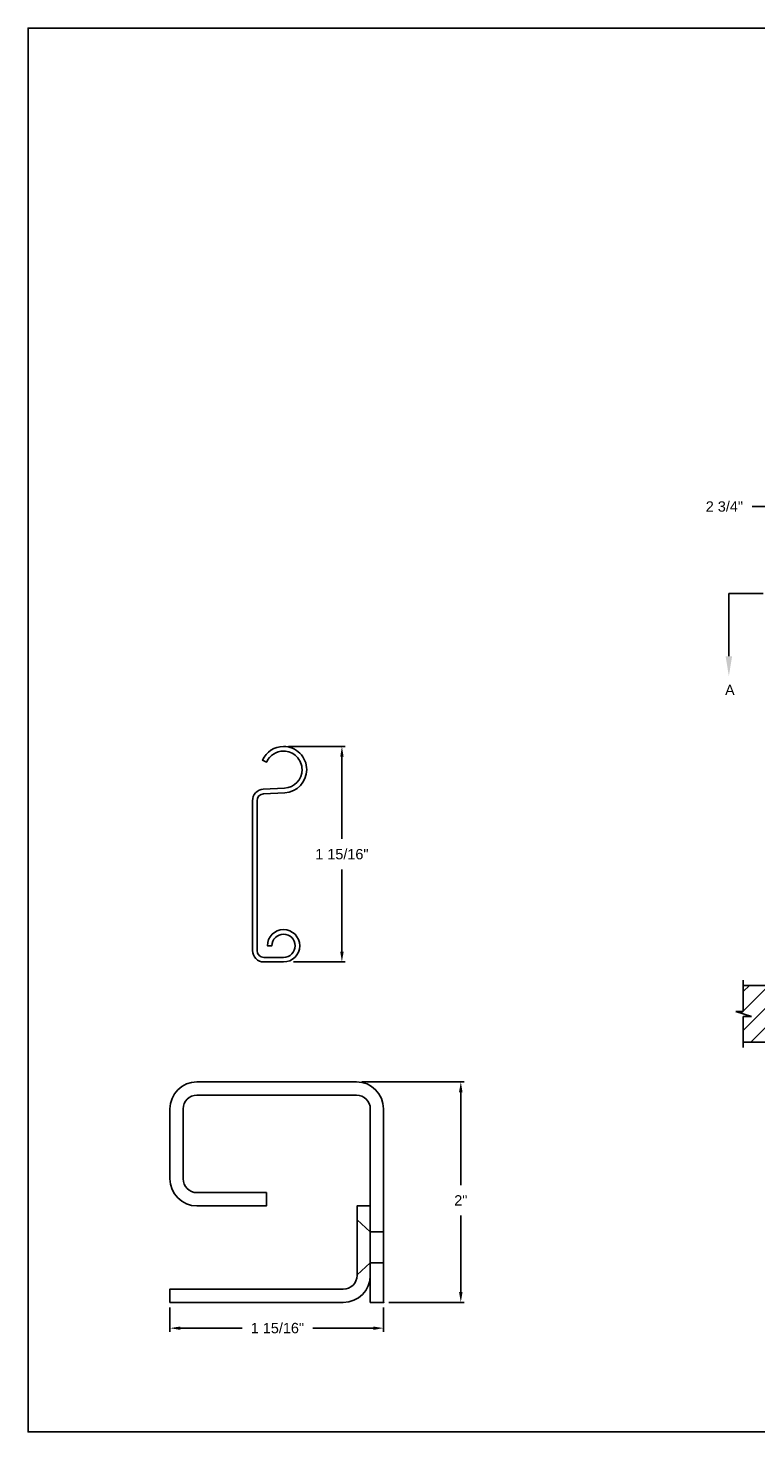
# Model space of a CAD drawing. Header units: inches. Extents: x 169.6 to 213.7, y 214.8 to 266.5.
# Tile 13 of 31: x 194.3 to 200.9, y 214.8 to 227.5. Entities that reach past the tile are written whole.
import ezdxf
from ezdxf import colors
from ezdxf.entities.mleader import LeaderData, LeaderLine
from ezdxf.math import Vec2, Vec3

# ---------------------------------------------------------------- set-up
doc = ezdxf.new("R2010")
doc.units = ezdxf.units.IN
doc.header["$LTSCALE"] = 0.25
doc.header["$MEASUREMENT"] = 0
doc.linetypes.add('CENTER', pattern=[2, 1.25, -0.25, 0.25, -0.25])
for name, color, linetype in [('ANNOTATIONS', 1, 'Continuous'), ('DETAILS', 4, 'Continuous'), ('RMX OPERATOR RH', 7, 'Continuous'), ('SECTION CUTS', 6, 'CENTER')]:
    doc.layers.add(name, color=color, linetype=linetype)
doc.styles.add('ARIAL', font='arial.ttf', dxfattribs={"height": 0.09375})
doc.styles.get("Standard").update_dxf_attribs({"font": 'romans.shx'})
doc.dimstyles.new('ARIAL', dxfattribs={"dimtxt": 0.09375, "dimasz": 0.09375, "dimexe": 0.03125, "dimexo": 0.046875, "dimgap": 0.09, "dimtad": 0, "dimtih": 1, "dimtoh": 1, "dimdec": 4, "dimzin": 0, "dimdsep": 46, "dimlunit": 4, "dimtxsty": 'ARIAL', "dimcen": 0.09, "dimadec": 0, "dimazin": 0, "dimtfac": 1, "dimtdec": 4, "dimtix": 1, "dimtofl": 0, "dimtmove": 0, "dimatfit": 3, "dimfxl": 0.18, "dimfrac": 2, "dimtolj": 1, "dimtzin": 0, "dimarcsym": 0})
doc.dimstyles.new('STANDARD$0', dxfattribs={"dimtxt": 0.09375, "dimasz": 0.09375, "dimexe": 0.03125, "dimexo": 0.046875, "dimgap": 0.09, "dimtad": 0, "dimtih": 1, "dimtoh": 1, "dimdec": 4, "dimzin": 0, "dimdsep": 46, "dimtxsty": 'ARIAL', "dimcen": 0.09, "dimadec": 0, "dimazin": 0, "dimtfac": 1, "dimtdec": 4, "dimtofl": 0, "dimtmove": 0, "dimatfit": 1, "dimfxl": 1, "dimtolj": 1, "dimtzin": 0, "dimarcsym": 0})

# ---------------------------------------------------------------- blocks, each defined once
blk = doc.blocks.new('*D45')
at = {"layer": 'ANNOTATIONS', "color": 0, "lineweight": -2, "transparency": 16777216}
for p, q in [((201.021, 223.153), (200.824, 223.153)), ((201.115, 223.2), (201.115, 223.185)), ((201.428, 223.2), (201.428, 223.185)), ((201.521, 223.153), (201.615, 223.153))]:
    blk.add_line(p, q, dxfattribs=at)
at = {"layer": 'ANNOTATIONS', "color": 0, "transparency": 16777216}
for points in [[(201.021, 223.169), (201.021, 223.138), (201.115, 223.153)], [(201.521, 223.169), (201.521, 223.138), (201.428, 223.153)]]:
    blk.add_solid(points, dxfattribs=at)
at = {"layer": 'defpoints', "color": 0, "transparency": 16777216}
for p in [(201.115, 223.153), (201.428, 223.153), (201.428, 223.153)]:
    blk.add_point(p, dxfattribs=at)
at = {"layer": 'ANNOTATIONS', "color": 0, "transparency": 16777216, "insert": (200.571, 223.153), "char_height": 0.0938, "attachment_point": 5, "style": 'ARIAL'}
blk.add_mtext('\\A1;2 3/4"', dxfattribs=at)
blk = doc.blocks.new('*D54')
at = {"layer": 'ANNOTATIONS', "color": 0, "lineweight": -2, "transparency": 16777216}
for p, q in [((195.54, 215.887), (195.54, 215.668)), ((197.478, 215.887), (197.478, 215.668)), ((195.634, 215.7), (196.194, 215.7)), ((197.384, 215.7), (196.837, 215.7))]:
    blk.add_line(p, q, dxfattribs=at)
at = {"layer": 'ANNOTATIONS', "color": 0, "transparency": 16777216}
for points in [[(195.634, 215.715), (195.634, 215.684), (195.54, 215.7)], [(197.384, 215.715), (197.384, 215.684), (197.478, 215.7)]]:
    blk.add_solid(points, dxfattribs=at)
at = {"layer": 'defpoints', "color": 0, "transparency": 16777216}
for p in [(195.54, 215.934), (197.478, 215.934), (195.54, 215.7)]:
    blk.add_point(p, dxfattribs=at)
at = {"layer": 'ANNOTATIONS', "color": 0, "transparency": 16777216, "insert": (196.515, 215.7), "char_height": 0.09375, "attachment_point": 5, "style": 'ARIAL'}
blk.add_mtext('\\A1;1 15/16"', dxfattribs=at)
blk = doc.blocks.new('*D55')
at = {"layer": 'ANNOTATIONS', "color": 0, "lineweight": -2, "transparency": 16777216}
for p, q in [((197.28, 217.934), (198.21, 217.934)), ((198.179, 217.84), (198.179, 216.996)), ((198.179, 216.028), (198.179, 216.722)), ((197.525, 215.934), (198.21, 215.934))]:
    blk.add_line(p, q, dxfattribs=at)
at = {"layer": 'ANNOTATIONS', "color": 0, "transparency": 16777216}
for points in [[(198.163, 217.84), (198.195, 217.84), (198.179, 217.934)], [(198.163, 216.028), (198.195, 216.028), (198.179, 215.934)]]:
    blk.add_solid(points, dxfattribs=at)
at = {"layer": 'defpoints', "color": 0, "transparency": 16777216}
for p in [(197.233, 217.934), (198.179, 217.934), (197.478, 215.934)]:
    blk.add_point(p, dxfattribs=at)
at = {"layer": 'ANNOTATIONS', "color": 0, "transparency": 16777216, "insert": (198.179, 216.859), "char_height": 0.0938, "attachment_point": 5, "style": 'ARIAL'}
blk.add_mtext('\\A1;2"', dxfattribs=at)
blk = doc.blocks.new('*D59')
at = {"layer": 'ANNOTATIONS', "color": 0, "lineweight": -2, "transparency": 16777216}
for p, q in [((196.617, 220.976), (197.131, 220.976)), ((197.1, 220.883), (197.1, 220.138)), ((197.1, 219.115), (197.1, 219.861)), ((196.66, 219.022), (197.131, 219.022))]:
    blk.add_line(p, q, dxfattribs=at)
at = {"layer": 'ANNOTATIONS', "color": 0, "transparency": 16777216}
for points in [[(197.085, 220.883), (197.116, 220.883), (197.1, 220.976)], [(197.085, 219.115), (197.116, 219.115), (197.1, 219.022)]]:
    blk.add_solid(points, dxfattribs=at)
at = {"layer": 'defpoints', "color": 0, "transparency": 16777216}
for p in [(196.571, 220.976), (196.613, 219.022), (197.1, 219.022)]:
    blk.add_point(p, dxfattribs=at)
at = {"layer": 'ANNOTATIONS', "color": 0, "transparency": 16777216, "insert": (197.1, 219.999), "char_height": 0.09375, "attachment_point": 5, "style": 'ARIAL'}
blk.add_mtext('\\A1;1 15/16"', dxfattribs=at)

msp = doc.modelspace()

# ---------------------------------------------------------------- hatches: boundary and pattern name
at = {"layer": 'RMX OPERATOR RH'}
h = msp.add_hatch(dxfattribs=at)
h.set_pattern_fill('ANSI31', color=256, style=0)
h.set_pattern_definition([(45, (5.639, -37.69023), (-0.08838835, 0.08838835), [])])
h.paths.add_polyline_path([(201.42768, 218.80981), (200.74018, 218.80981), (200.74018, 218.57261), (200.67608, 218.57261), (200.81815, 218.52571), (200.74018, 218.52571), (200.74018, 218.29419), (201.42768, 218.29419), (201.42768, 218.45669)])

# ---------------------------------------------------------------- linework, layer by layer
at = {"layer": 'defpoints'}
msp.add_lwpolyline([(213.72204, 214.75854), (194.25216, 214.75854), (194.25216, 227.49365), (213.72204, 227.49365)], close=True, dxfattribs=at)
at = {"layer": 'DETAILS'}
for p, q in [((196.56979, 220.97646), (196.57055, 220.97646)), ((196.56979, 220.93446), (196.57055, 220.93446)), ((195.78513, 217.93402), (197.23263, 217.93402)), ((197.23763, 216.68402), (197.35763, 216.57464)), ((197.47763, 216.57464), (197.35763, 216.57464)), ((197.23763, 216.18402), (197.35763, 216.29339)), ((197.47763, 216.29339), (197.35763, 216.29339))]:
    msp.add_line(p, q, dxfattribs=at)
msp.add_lwpolyline([(196.78056, 220.76646, -0.39895955), (196.58155, 220.55675), (196.3893, 220.54667, 0.39895955), (196.33055, 220.48476), (196.33055, 219.12565, 0.41421356), (196.39255, 219.06365), (196.57055, 219.06365, 2.41421356), (196.46555, 219.16865), (196.42355, 219.16865, -2.41421356), (196.57055, 219.02165), (196.39255, 219.02165, -0.41421356), (196.28855, 219.12565), (196.28855, 220.48476, -0.39895955), (196.38711, 220.58862), (196.57935, 220.59869, 0.39895955), (196.73856, 220.76646, 0.41491795), (196.57016, 220.93446, 0.29455643), (196.41737, 220.83642), (196.41706, 220.83573), (196.37884, 220.85315), (196.37915, 220.85384, -0.29428604), (196.57019, 220.97646, -0.41473176)], format="xyb", close=True, dxfattribs=at)
for points in [[(197.23263, 217.93402, -0.41421356), (197.47763, 217.68902), (197.47763, 215.93402), (197.35763, 215.93402), (197.35763, 217.68902, 0.41421356), (197.23263, 217.81402), (195.78513, 217.81402, 0.41421356), (195.66013, 217.68902), (195.66013, 217.05402, 0.41421356), (195.78513, 216.92902), (196.41513, 216.92902), (196.41513, 216.80902), (195.78513, 216.80902, -0.41421356), (195.54013, 217.05402), (195.54013, 217.68902, -0.41421356), (195.78513, 217.93402)], [(197.35763, 216.80902), (197.23763, 216.80902), (197.23763, 216.17902, -0.41421356), (197.11263, 216.05402), (195.54013, 216.05402), (195.54013, 215.93402), (197.11263, 215.93402, 0.41421356), (197.35763, 216.17902)]]:
    msp.add_lwpolyline(points, format="xyb", dxfattribs=at)
msp.add_point((197.47763, 215.93402), dxfattribs=at)
msp.add_point((197.47763, 215.93402), dxfattribs=at)
at = {"layer": 'RMX OPERATOR RH', "linetype": 'Continuous'}
for p, q in [((200.74018, 218.57261), (200.74018, 218.85669)), ((200.81815, 218.52571), (200.67608, 218.57261)), ((200.67608, 218.57261), (200.74018, 218.57261)), ((200.74018, 218.24731), (200.74018, 218.52571)), ((200.74018, 218.52571), (200.81815, 218.52571))]:
    msp.add_line(p, q, dxfattribs=at)
at = {"layer": 'RMX OPERATOR RH'}
for p, q in [((200.74018, 218.80981), (201.42768, 218.80981)), ((200.74018, 218.29419), (201.42768, 218.29419))]:
    msp.add_line(p, q, dxfattribs=at)
at = {"layer": 'SECTION CUTS'}
msp.add_line((200.61161, 222.36455), (207.12756, 222.36455), dxfattribs=at)

# ---------------------------------------------------------------- texts
at = {"layer": 'SECTION CUTS', "style": 'ARIAL'}
msp.add_text('A', height=0.09375, dxfattribs=at).set_placement((200.57713, 221.44212))

# ---------------------------------------------------------------- dimensions: what is measured, and where the dimension line sits
at = {"layer": 'ANNOTATIONS'}
dim = msp.add_linear_dim(base=(201.42768, 223.15336), p1=(201.11518, 223.15336), p2=(201.42768, 223.15336), text='2 3/4"', dimstyle='STANDARD$0', dxfattribs=at)
dim.commit()
dim.dimension.update_dxf_attribs({"geometry": '*D45', "text_midpoint": (200.57054, 223.15336), "dimtype": 160})
dim = msp.add_linear_dim(base=(197.10013, 219.02165), p1=(196.57056, 220.97646), p2=(196.61273, 219.02165), angle=90, text='1 15/16"', dimstyle='STANDARD$0', dxfattribs=at)
dim.commit()
dim.dimension.update_dxf_attribs({"geometry": '*D59', "text_midpoint": (197.10013, 219.99906), "dimtype": 160})
for base, p2, angle, picture, middle in [((198.179, 217.93402), (197.23263, 217.93402), 90, '*D55', (198.179, 216.85942)), ((195.54013, 215.69972), (195.54013, 215.93402), 180, '*D54', (196.51506, 215.69972))]:
    dim = msp.add_linear_dim(base=base, p1=(197.47763, 215.93402), p2=p2, angle=angle, dimstyle='ARIAL', dxfattribs=at)
    dim.commit()
    dim.dimension.update_dxf_attribs({"geometry": picture, "text_midpoint": middle, "dimtype": 160})

# ---------------------------------------------------------------- leaders
at = {"layer": 'SECTION CUTS'}
ml = msp.add_multileader_mtext('Standard', dxfattribs=at)
ml.set_content('', color=256)
ml.set_leader_properties()
ml.build(insert=Vec2(0, 0))
ml.multileader.update_dxf_attribs({"dogleg_length": 0, "arrow_head_size": 0.18})
ctx = ml.context
ctx.base_point, ctx.char_height, ctx.arrow_head_size, ctx.landing_gap_size, ctx.plane_origin = Vec3(200.61161, 222.36455), 0.18, 0.18, 0, Vec3(200.61161, 221.61503)
notes = []
notes.append((ctx, [(0, (1, 1, 0), (200.61161, 222.36455), (1, 0), 0, [(0, [(200.61161, 221.61503)], 0, [])])]))
ctx.mtext.insert, ctx.mtext.flow_direction = Vec3(200.61161, 222.45455), 5
for ctx, leaders in notes:
    for number, flags, end, landing, length, lines in leaders:
        leader = LeaderData()
        leader.index, (leader.has_last_leader_line, leader.has_dogleg_vector, leader.attachment_direction) = number, flags
        leader.last_leader_point, leader.dogleg_vector, leader.dogleg_length = Vec3(end), Vec3(landing), length
        for number, points, colour, breaks in lines:
            line = LeaderLine()
            line.index, line.vertices, line.color, line.breaks = number, Vec3.list(points), colors.encode_raw_color(colour), breaks
            leader.lines.append(line)
        ctx.leaders.append(leader)

doc.saveas('drawing.dxf')
